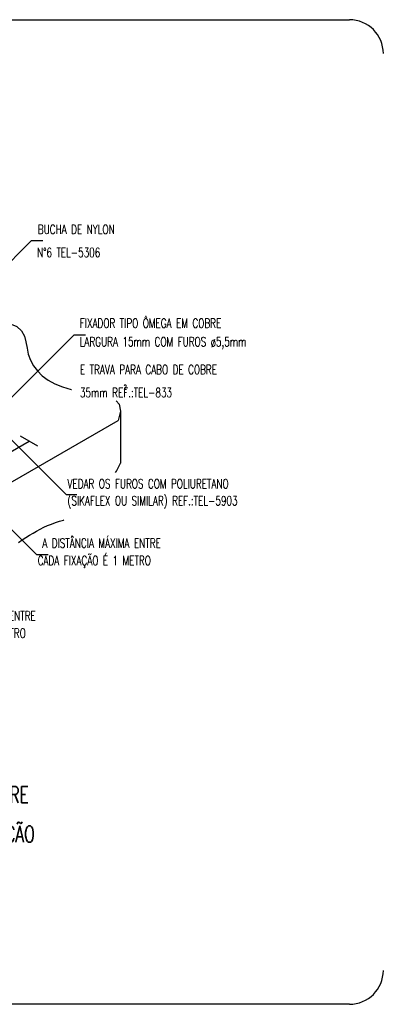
# Model space of a CAD drawing. Header units: millimetres. Extents: x 4477830 to 4478275, y -30323838 to -30323445.
# Tile 111 of 124: x 4478215.41 to 4478223.27, y -30323610.81 to -30323589.53. Entities that reach past the tile are written whole.
import ezdxf

# ---------------------------------------------------------------- set-up
doc = ezdxf.new("R2010")
doc.units = ezdxf.units.MM
doc.linetypes.add('NULL', pattern=[0])
for name, color, linetype, lineweight in [('C02', 2, 'Continuous', 30), ('C03', 3, 'Continuous', 30), ('C04', 4, 'Continuous', 30), ('P-MARGEM', 4, 'Continuous', 30)]:
    doc.layers.add(name, color=color, linetype=linetype, lineweight=lineweight)
doc.styles.add('ROMANS', font='romans.shx', dxfattribs={"width": 0.7})

msp = doc.modelspace()

# ---------------------------------------------------------------- linework, layer by layer
at = {"layer": 'C02', "color": 5}
for p, q in [((4478214.119, -30323595.843), (4478215.654, -30323594.307)), ((4478215.904, -30323594.307), (4478215.654, -30323594.307)), ((4478215.045, -30323597.869), (4478216.58, -30323596.334)), ((4478216.58, -30323596.334), (4478216.83, -30323596.334)), ((4478208.428, -30323603.442), (4478217.531, -30323598.186)), ((4478217.584, -30323597.986), (4478217.584, -30323599.108)), ((4478214.88, -30323598.263), (4478216.415, -30323599.798)), ((4478215.798, -30323598.742), (4478215.423, -30323598.525)), ((4478209.953, -30323601.9), (4478215.611, -30323598.634)), ((4478214.235, -30323599.552), (4478215.771, -30323601.088)), ((4478216.642, -30323599.798), (4478216.415, -30323599.798)), ((4478215.771, -30323601.088), (4478216.021, -30323601.088))]:
    msp.add_line(p, q, dxfattribs=at)
at = {"layer": 'C02', "color": 116, "true_color": 0x136734}
for points in [[(4478214.637, -30323596.046), (4478214.956, -30323596.05), (4478215.187, -30323596.09), (4478215.345, -30323596.16), (4478215.447, -30323596.254), (4478215.507, -30323596.366), (4478215.541, -30323596.491), (4478215.564, -30323596.622), (4478215.591, -30323596.754), (4478215.637, -30323596.882), (4478215.702, -30323597.004), (4478215.788, -30323597.117), (4478215.894, -30323597.221), (4478216.02, -30323597.315), (4478216.166, -30323597.396), (4478216.333, -30323597.463), (4478216.52, -30323597.515), (4478216.529, -30323597.516)], [(4478217.488, -30323597.761), (4478217.557, -30323597.839), (4478217.584, -30323597.986), (4478217.531, -30323598.186)], [(4478217.479, -30323599.315), (4478217.497, -30323599.282), (4478217.541, -30323599.195), (4478217.584, -30323599.108)], [(4478215.376, -30323600.823), (4478215.459, -30323600.771), (4478215.54, -30323600.72), (4478215.618, -30323600.67), (4478215.695, -30323600.623), (4478215.771, -30323600.577), (4478215.848, -30323600.535), (4478215.927, -30323600.495), (4478216.007, -30323600.459), (4478216.091, -30323600.426), (4478216.177, -30323600.396), (4478216.264, -30323600.367), (4478216.352, -30323600.339), (4478216.359, -30323600.337)]]:
    msp.add_lwpolyline(points, dxfattribs=at)
at = {"layer": 'P-MARGEM', "color": 18, "true_color": 0x000000}
for p, q in [((4478201.335, -30323589.527), (4478222.536, -30323589.527)), ((4478222.536, -30323610.805), (4478201.335, -30323610.805))]:
    msp.add_line(p, q, dxfattribs=at)
for centre, start, end in [((4478222.536, -30323590.259), 0, 90), ((4478222.536, -30323610.073), 270, 0)]:
    msp.add_arc(centre, 0.732, start, end, dxfattribs=at)

# ---------------------------------------------------------------- texts
at = {"layer": 'C03', "color": 18, "linetype": 'NULL', "true_color": 0x000000, "attachment_point": 7, "line_spacing_factor": 0.798, "style": 'ROMANS'}
for s, insert, char_height, width in [('BUCHA DE NYLON ', (4478215.797, -30323594.158), 0.2, 5.46667), ('N%%d6 TEL-5306', (4478215.78, -30323594.658), 0.2, 5.42857), ('FIXADOR TIPO ÔMEGA EM COBRE', (4478216.704, -30323596.186), 0.2, 10.0381), ('LARGURA 15mm COM FUROS ø5,5mm', (4478216.702, -30323596.647), 0.2, 11.77143), ('E TRAVA PARA CABO DE COBRE', (4478216.707, -30323597.188), 0.2, 9.84762), ('35mm REF.:TEL-833', (4478216.708, -30323597.685), 0.2, 6.3619), ('2', (4478217.65, -30323597.518), 0.1, 0.1619), ('VEDAR OS FUROS COM POLIURETANO', (4478216.438, -30323599.656), 0.2, 11.39048), ('(SIKAFLEX OU SIMILAR) REF.:TEL-5903', (4478216.438, -30323600.089), 0.2, 11.90476), ('A DISTÂNCIA MÁXIMA ENTRE ', (4478215.895, -30323600.939), 0.2, 8.41905), (' CADA FIXAÇÃO É 1 METRO', (4478215.697, -30323601.372), 0.2, 8.49524), ('A DISTÂNCIA MÁXIMA ENTRE ', (4478213.192, -30323602.509), 0.2, 8.41905), (' CADA FIXAÇÃO É 1 METRO', (4478212.993, -30323602.942), 0.2, 8.49524)]:
    msp.add_mtext(s, dxfattribs=dict(at, insert=insert, char_height=char_height, width=width))
at = {"layer": 'C04', "color": 5, "linetype": 'NULL', "char_height": 0.35, "attachment_point": 8, "line_spacing_factor": 0.798, "style": 'ROMANS'}
for s, insert, width in [('DETALHE DE CONEXÃO E FIXAÇÃO ENTRE', (4478212.261, -30323606.551), 22), ('RE-BAR E CABO DE COBRE DA CAPTAÇÃO', (4478212.261, -30323607.401), 22.93333)]:
    msp.add_mtext(s, dxfattribs=dict(at, insert=insert, width=width))

doc.saveas('drawing.dxf')
